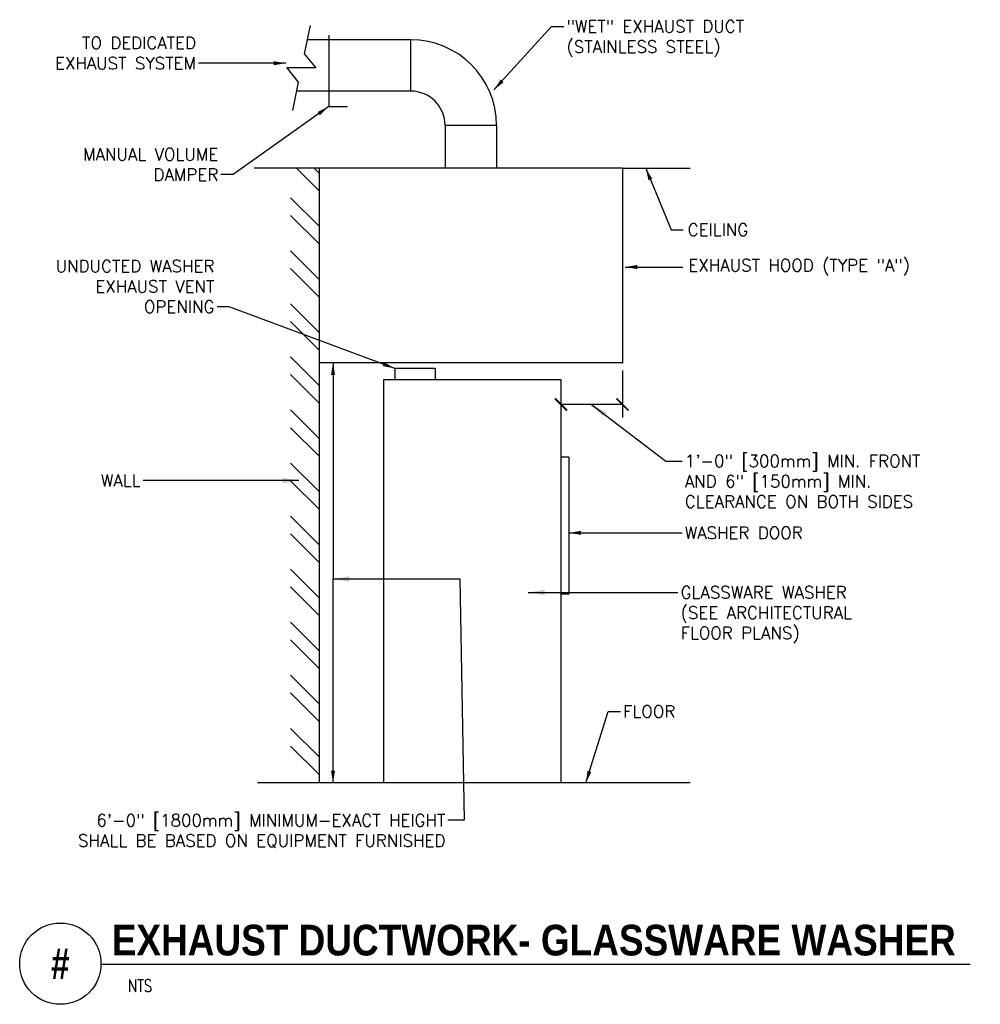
# Model space of a CAD drawing. Header units: inches. Extents: x 0.69 to 8.08, y 0.19 to 7.76.
import ezdxf
from ezdxf.enums import TextEntityAlignment as Align

# ---------------------------------------------------------------- set-up
doc = ezdxf.new("R2010")
doc.units = ezdxf.units.IN
doc.header["$MEASUREMENT"] = 0
doc.header["$PDSIZE"] = -1
for name, color, linetype in [('M-DETL-DIMS', 2, 'Continuous'), ('M-DETL-HEVY', 5, 'Continuous'), ('M-DETL-MEDM', 4, 'Continuous'), ('M-DETL-PATT', 8, 'Continuous'), ('M-DETL-TEXT', 2, 'Continuous'), ('M-DETL-THIN', 2, 'Continuous'), ('M-DETL-XTHN', 1, 'Continuous')]:
    doc.layers.add(name, color=color, linetype=linetype)
doc.styles.add('BOLD', font='bold.shx', dxfattribs={"width": 0.9})
doc.styles.add('Romans', font='romans.shx')
doc.dimstyles.new('VA-Dims', dxfattribs={"dimtxt": 0.09375, "dimasz": 0.09375, "dimexe": 0.09375, "dimexo": 0.03125, "dimgap": 0.02, "dimtad": 1, "dimdec": 5, "dimzin": 0, "dimdsep": 46, "dimlunit": 4, "dimtxsty": 'Romans', "dimblk": 'ARCHTICK', "dimcen": 0.09375, "dimclrd": 256, "dimclre": 256, "dimclrt": 256, "dimadec": 0, "dimazin": 0, "dimtfac": 1, "dimtdec": 5, "dimtofl": 0, "dimtmove": 0, "dimatfit": 3, "dimfxl": 1, "dimfrac": 2, "dimtolj": 1, "dimtzin": 0, "dimlwd": -1, "dimlwe": -1, "dimarcsym": 0})
doc.dimstyles.new('VA-Lead', dxfattribs={"dimtxt": 0.09375, "dimasz": 0.125, "dimexe": 0.125, "dimexo": 0.03125, "dimgap": 0.02, "dimtad": 1, "dimdec": 5, "dimzin": 0, "dimdsep": 46, "dimlunit": 4, "dimtxsty": 'Romans', "dimcen": 0.125, "dimclrd": 256, "dimclre": 256, "dimclrt": 256, "dimadec": 0, "dimazin": 0, "dimtfac": 1, "dimtdec": 5, "dimtofl": 0, "dimtmove": 0, "dimatfit": 3, "dimfxl": 1, "dimfrac": 2, "dimtolj": 1, "dimtzin": 0, "dimlwd": -1, "dimlwe": -1, "dimarcsym": 0})

# ---------------------------------------------------------------- blocks, each defined once
blk = doc.blocks.new('_ArchTick')
at = {"color": 0, "linetype": 'ByBlock', "const_width": 0.15}
blk.add_lwpolyline([(-0.5, -0.5), (0.5, 0.5)], dxfattribs=at)

msp = doc.modelspace()

# ---------------------------------------------------------------- linework, layer by layer
at = {"layer": 'M-DETL-DIMS'}
for p, q in [((5.3227, 5.0646), (5.3227, 4.7038)), ((5.3227, 4.8035), (4.8497, 4.8035))]:
    msp.add_line(p, q, dxfattribs=at)
at = {"layer": 'M-DETL-HEVY', "linetype": 'Continuous'}
for p, q in [((5.3227, 6.6206), (2.9907, 6.6206)), ((2.9907, 6.6206), (2.9907, 5.1246)), ((5.3227, 6.6206), (5.3227, 5.1246)), ((5.3227, 5.1246), (2.9907, 5.1246)), ((3.8817, 5.0806), (3.5737, 5.0806)), ((3.5737, 5.0806), (3.5737, 4.9926)), ((3.8817, 5.0806), (3.8817, 4.9926)), ((3.4857, 4.9926), (3.4857, 1.8906)), ((4.8497, 4.9926), (3.4857, 4.9926)), ((4.8497, 4.9926), (4.8497, 1.8906)), ((4.9113, 4.3986), (4.8497, 4.3986)), ((4.9113, 4.3986), (4.9113, 3.3426)), ((4.9113, 3.3426), (4.8497, 3.3426))]:
    msp.add_line(p, q, dxfattribs=at)
at = {"layer": 'M-DETL-MEDM', "linetype": 'Continuous'}
for p, q in [((3.6947, 7.6106), (2.898, 7.6106)), ((3.6947, 7.2146), (3.6947, 7.6106)), ((3.6947, 7.2146), (2.8175, 7.2146)), ((3.9587, 6.9506), (3.9587, 6.6206)), ((4.3547, 6.9506), (3.9587, 6.9506)), ((4.3547, 6.9506), (4.3547, 6.6206)), ((2.9907, 6.6206), (2.4916, 6.6206)), ((5.3227, 6.6206), (5.8427, 6.6206)), ((2.9907, 5.1246), (2.9907, 1.8906)), ((5.8427, 1.8906), (2.5168, 1.8906))]:
    msp.add_line(p, q, dxfattribs=at)
for radius in [0.66, 0.264]:
    msp.add_arc((3.6947, 6.9506), radius, 0, 90, dxfattribs=at)
at = {"layer": 'M-DETL-PATT', "linetype": 'Continuous'}
for p, q in [((2.9907, 6.4466), (2.8167, 6.6206)), ((2.9907, 6.5827), (2.9528, 6.6206)), ((2.9907, 6.1744), (2.7707, 6.3944)), ((2.9907, 6.0383), (2.7707, 6.2583)), ((2.9907, 5.766), (2.7707, 5.986)), ((2.9907, 5.6299), (2.7707, 5.8499)), ((2.9907, 5.3577), (2.7707, 5.5777)), ((2.9907, 5.2216), (2.7707, 5.4416)), ((2.9907, 4.9493), (2.7707, 5.1693)), ((2.9907, 4.8132), (2.7707, 5.0332)), ((2.9907, 4.541), (2.7707, 4.761)), ((2.9907, 4.4048), (2.7707, 4.6248)), ((2.9907, 4.1326), (2.7707, 4.3526)), ((2.9907, 3.9965), (2.7707, 4.2165)), ((2.9907, 3.7243), (2.7707, 3.9443)), ((2.9907, 3.5881), (2.7707, 3.8081)), ((2.9907, 3.3159), (2.7707, 3.5359)), ((2.9907, 3.1798), (2.7707, 3.3998)), ((2.9907, 2.9075), (2.7707, 3.1275)), ((2.9907, 2.7714), (2.7707, 2.9914)), ((2.9907, 2.4992), (2.7707, 2.7192)), ((2.9907, 2.3631), (2.7707, 2.5831)), ((2.9907, 2.0908), (2.7707, 2.3108)), ((2.9907, 1.9547), (2.7707, 2.1747))]:
    msp.add_line(p, q, dxfattribs=at)
at = {"layer": 'M-DETL-TEXT'}
msp.add_line((1.3125, 0.4951), (7.9984, 0.4951), dxfattribs=at)
msp.add_circle((1, 0.5), 0.3125, dxfattribs=at)
msp.add_point((5.3227, 5.1246), dxfattribs=at)
at = {"layer": 'M-DETL-THIN', "linetype": 'Continuous'}
msp.add_lwpolyline([(3.064, 7.6465), (3.064, 7.0963), (3.2077, 7.0963)], dxfattribs=at)
at = {"layer": 'M-DETL-XTHN'}
msp.add_lwpolyline([(2.9206, 7.7193), (2.8753, 7.502), (2.9647, 7.3926), (2.7418, 7.3932), (2.8299, 7.284), (2.7846, 7.0668)], dxfattribs=at)

# ---------------------------------------------------------------- block references
at = {"layer": 'M-DETL-DIMS', "xscale": 0.09375, "yscale": 0.09375, "zscale": 0.09375, "rotation": 90}
for p in [(4.8497, 4.8035), (5.3227, 4.8035)]:
    msp.add_blockref('_ArchTick', p, dxfattribs=at)

# ---------------------------------------------------------------- texts
at = {"layer": 'M-DETL-DIMS', "insert": (5.8027, 4.4152), "char_height": 0.09375, "attachment_point": 1, "style": 'Romans'}
msp.add_mtext('1\'-0" [300mm] MIN. FRONT\\PAND 6" [150mm] MIN.\\PCLEARANCE ON BOTH SIDES', dxfattribs=at)
at = {"layer": 'M-DETL-DIMS', "insert": (3.961, 1.6504), "char_height": 0.09375, "width": 3.265496, "attachment_point": 3, "style": 'Romans'}
msp.add_mtext('6\'-0" [1800mm] MINIMUM-EXACT HEIGHT\\PSHALL BE BASED ON EQUIPMENT FURNISHED', dxfattribs=at)
at = {"layer": 'M-DETL-TEXT', "style": 'BOLD', "width": 0.8}
msp.add_text('#', height=0.2362, dxfattribs=at).set_placement((1, 0.5), align=Align.MIDDLE)
at = {"layer": 'M-DETL-TEXT', "style": 'Romans', "width": 0.8}
msp.add_text('NTS', height=0.09375, dxfattribs=at).set_placement((1.5201, 0.2834))
at = {"layer": 'M-DETL-TEXT', "char_height": 0.09375, "style": 'Romans'}
for s, insert, attachment_point in [('"WET" EXHAUST DUCT\\P(STAINLESS STEEL)', (4.8923, 7.7595), 1), ('TO DEDICATED\\PEXHAUST SYSTEM', (2.0432, 7.3826), 9), ('MANUAL VOLUME\\PDAMPER', (2.2147, 6.5252), 9), ('CEILING', (5.8243, 6.1948), 1), ('UNDUCTED WASHER\\PEXHAUST VENT\\POPENING', (2.185, 5.5085), 9), ('EXHAUST HOOD (TYPE "A")', (5.83, 5.9214), 1), ('WASHER DOOR', (5.8013, 3.8624), 1), ('GLASSWARE WASHER\\P(SEE ARCHITECTURAL\\PFLOOR PLANS)', (5.77, 3.4043), 1), ('FLOOR', (5.3278, 2.4874), 1)]:
    msp.add_mtext(s, dxfattribs=dict(at, insert=insert, attachment_point=attachment_point))
at = {"layer": 'M-DETL-TEXT'}
for s, insert, char_height, width, attachment_point, style in [('WALL', (1.6165, 4.171), 0.09375, 0.224826, 9, 'Romans'), ('EXHAUST DUCTWORK- GLASSWARE WASHER', (1.3951, 0.7996), 0.23622, 7.189942, 1, 'BOLD')]:
    msp.add_mtext(s, dxfattribs=dict(at, insert=insert, char_height=char_height, width=width, attachment_point=attachment_point, style=style))

# ---------------------------------------------------------------- leaders
at = {"layer": 'M-DETL-DIMS'}
msp.add_leader([(5.3428, 5.8609), (5.7872, 5.8609)], dimstyle='VA-Dims', dxfattribs=at)
for points in [[(3.0972, 5.1246), (3.0972, 3.4607)], [(3.0972, 1.8906), (3.0972, 3.4607)]]:
    msp.add_leader(points, dimstyle='VA-Dims', override={"dimgap": 0.02, "dimtad": 0}, dxfattribs=at)
at = {"layer": 'M-DETL-TEXT', "annotation_type": 0, "has_hookline": 1}
for points, dimstyle, override, hookline_direction, text_width in [([(4.3345, 7.2236), (4.7785, 7.7126), (4.8723, 7.7126)], 'VA-Dims', {"dimgap": 0.02, "dimtad": 0}, 0, 1.5223), ([(2.7339, 7.4295), (2.0632, 7.4295)], 'VA-Dims', {"dimgap": 0.02, "dimtad": 0}, 1, 1.192), ([(3.064, 7.0963), (2.3285, 6.5721), (2.2347, 6.5721)], 'VA-Dims', {"dimgap": 0.02, "dimtad": 0}, 1, 1.1518), ([(5.5021, 6.6206), (5.6974, 6.1479), (5.7911, 6.1479)], 'VA-Dims', {"dimgap": 0.02, "dimtad": 0}, 0, 0.4911), ([(3.5737, 5.0806), (2.2988, 5.5554), (2.205, 5.5554)], 'VA-Dims', {"dimgap": 0.02, "dimtad": 0}, 1, 1.3482), ([(5.0862, 4.8035), (5.6577, 4.3683), (5.7827, 4.3683)], 'VA-Lead', {"dimtad": 0}, 0, 2.0357), ([(2.8353, 4.2179), (1.6365, 4.2179)], 'VA-Lead', {"dimtad": 0}, 1, 0.3259), ([(4.9113, 3.8155), (5.7813, 3.8155)], 'VA-Dims', {"dimgap": 0.02, "dimtad": 0}, 0, 1.0089), ([(3.0972, 3.4607), (4.0716, 3.4607), (4.106, 1.6035), (3.981, 1.6035)], 'VA-Lead', {"dimtad": 0}, 1, 3.2232), ([(4.5986, 3.3574), (5.75, 3.3574)], 'VA-Lead', {"dimgap": 0.02, "dimtad": 0}, 0, 1.4643), ([(5.0416, 1.8906), (5.2141, 2.4405), (5.3078, 2.4405)], 'VA-Dims', {"dimgap": 0.02, "dimtad": 0}, 0, 0.4152)]:
    msp.add_leader(points, dimstyle=dimstyle, override=override, dxfattribs=dict(at, hookline_direction=hookline_direction, text_width=text_width))

doc.saveas('drawing.dxf')
